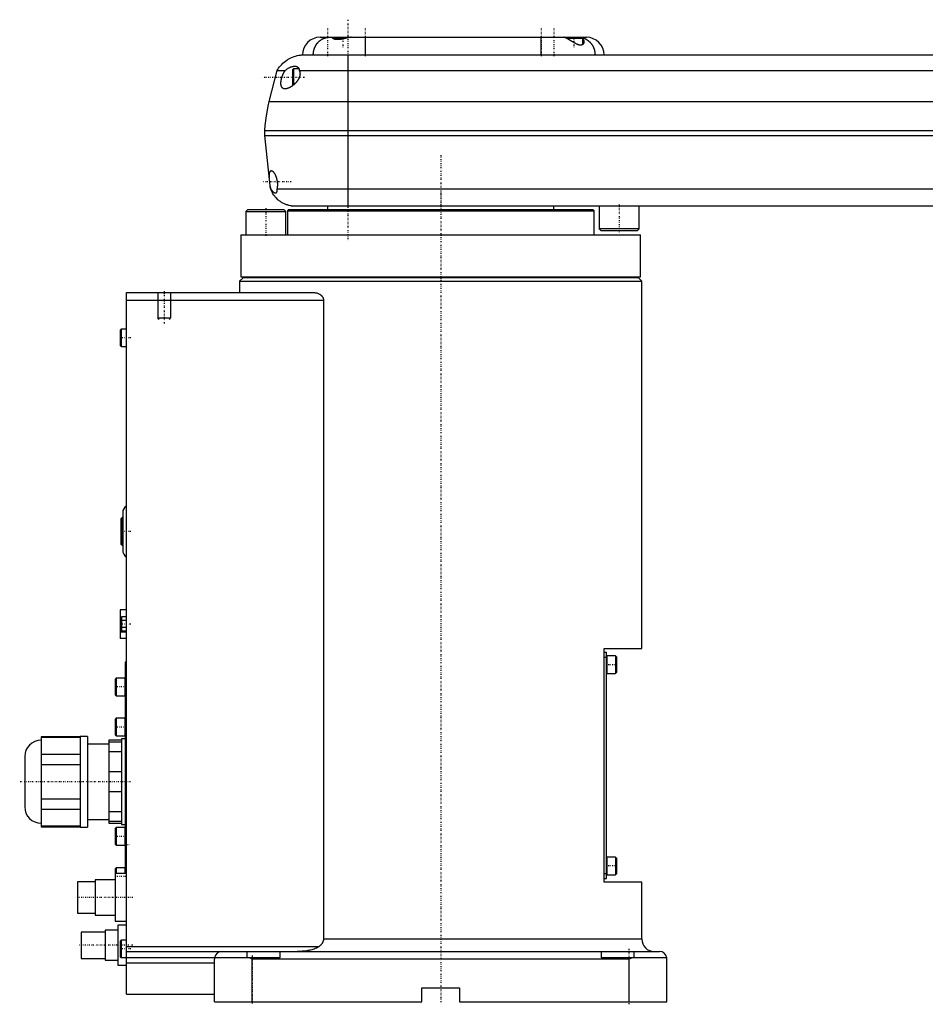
# Model space of a CAD drawing. Extents: x -168 to 602, y -1 to 703.
# Tile 1 of 3: x -168 to 193, y -1 to 390. Entities that reach past the tile are written whole.
import ezdxf

# ---------------------------------------------------------------- set-up
doc = ezdxf.new("R2010")
doc.units = 0
doc.linetypes.add('CENTER', pattern=[1.5, 0.45, -0.5, 0.05, -0.5])
for name, color, linetype in [('AM_0', 7, 'CONTINUOUS'), ('AM_10', 7, 'CONTINUOUS'), ('AM_7', 7, 'CENTER')]:
    doc.layers.add(name, color=color, linetype=linetype)

msp = doc.modelspace()

# ---------------------------------------------------------------- linework, layer by layer
at = {"layer": 'AM_0', "color": 7, "linetype": 'CONTINUOUS'}
for p, q in [((-48, 383.5), (58, 383.5)), ((-42.1, 383.5), (-42.5, 383.1)), ((-42.5, 383.1), (-42.5, 382.8)), ((-42.5, 383.1), (-37.75, 383.1)), ((-35.88, 383.48), (-35.9, 383.5)), ((-30, 383.5), (-30, 376.5)), ((40, 376.5), (40, 383.5)), ((49.9, 383.5), (49.68, 383.28)), ((50.03, 383.1), (56.5, 383.1)), ((56.5, 383.1), (56.1, 383.5)), ((56.5, 380.64), (56.5, 383.1)), ((-55.5, 376.5), (345.5, 376.5)), ((-37, 376.5), (-37, 316.5)), ((-68.25, 358), (-65, 370.35)), ((-65, 370.35), (-61.81, 370.35)), ((-58.6, 371), (-59, 370.6)), ((-59, 370.6), (-59, 364.4)), ((-56.39, 371), (-58.6, 371)), ((-58.6, 371), (-58.6, 364.52)), ((-56.29, 370.35), (346.29, 370.35)), ((-59, 364.4), (-58.89, 364.29)), ((-68.25, 358), (358.25, 358)), ((-70, 344.5), (-70, 346.5)), ((-70, 346.5), (360, 346.5)), ((-70, 344.5), (360, 344.5)), ((-67.65, 323.3), (-70, 344.5)), ((-67.65, 323.3), (-67.54, 323.3)), ((-65.14, 323.3), (355.14, 323.3)), ((-76.77, 315), (-77.57, 314.2)), ((-77.57, 314.2), (-77.57, 305)), ((-77.57, 314.2), (-61.57, 314.2)), ((-76.77, 315), (-62.37, 315)), ((-61.57, 314.2), (-62.37, 315)), ((-61.57, 305), (-61.57, 314.2)), ((-60.5, 315), (-61, 314.5)), ((-61, 314.5), (-61, 305)), ((-61, 314.5), (61, 314.5)), ((-60.5, 315), (60.5, 315)), ((-59.5, 316.5), (351.5, 316.5)), ((-45, 316.5), (-45, 315)), ((45, 315), (45, 316.5)), ((61, 314.5), (60.5, 315)), ((61, 305), (61, 314.5)), ((63, 316.5), (63, 307.3)), ((79, 307.3), (79, 316.5)), ((63, 307.3), (63.8, 306.5)), ((79, 307.3), (63, 307.3)), ((78.2, 306.5), (63.8, 306.5)), ((78.2, 306.5), (79, 307.3)), ((-79.5, 305), (-79.5, 288.3)), ((-79.5, 305), (79.5, 305)), ((79.5, 288.3), (79.5, 305)), ((-78.5, 288), (-80, 286.5)), ((-80, 286.5), (-80, 282)), ((-80, 286.5), (80, 286.5)), ((-79.5, 288.3), (79.5, 288.3)), ((-78.5, 288), (78.5, 288)), ((-75, 288.3), (-75, 288)), ((75, 288), (75, 288.3)), ((80, 286.5), (78.5, 288)), ((80, 140.5), (80, 286.5)), ((-125, 3), (-125, 282)), ((-125, 282), (-50.56, 282)), ((-125, 279), (-46.64, 279)), ((-46.64, 279), (-46.64, 25)), ((-127.1, 267.5), (-127.5, 267.1)), ((-127.5, 267.1), (-127.5, 260.9)), ((-125, 267.5), (-127.1, 267.5)), ((-127.1, 267.5), (-127.1, 260.5)), ((-127.5, 260.9), (-127.1, 260.5)), ((-127.1, 260.5), (-125, 260.5)), ((-127.2, 192), (-127.2, 182)), ((-126.5, 192.5), (-126.7, 192.5)), ((-126.7, 192.5), (-126.7, 181.5)), ((-126.5, 194.5), (-126.5, 179.5)), ((-126.7, 181.5), (-126.5, 181.5)), ((-127.5, 155.9), (-127.5, 144.5)), ((-125, 155.9), (-127.5, 155.9)), ((-127, 153.09), (-127, 147.31)), ((-125, 153.09), (-127, 153.09)), ((-127, 151.63), (-127.5, 151.63)), ((-125, 151.64), (-127, 151.64)), ((-125, 147.03), (-127.5, 147.03)), ((-125, 148.76), (-127, 148.76)), ((-125, 147.31), (-127, 147.31)), ((-125, 144.5), (-127.5, 144.5)), ((65, 47.5), (65, 140.5)), ((65, 140.5), (80, 140.5)), ((65, 139), (66, 139)), ((66, 49), (66, 139)), ((69.6, 137.5), (66.1, 137.5)), ((66.1, 137.5), (66.1, 130.5)), ((70, 137.1), (69.6, 137.5)), ((69.6, 137.5), (69.6, 130.5)), ((70, 137.1), (70, 130.9)), ((-125, 135), (-125.5, 135)), ((-125.5, 135), (-125.5, 50.99)), ((65, 137), (66, 137)), ((66.1, 130.5), (69.6, 130.5)), ((69.6, 130.5), (70, 130.9)), ((-129.1, 128.67), (-129.5, 128.27)), ((-129.5, 128.27), (-129.5, 122.07)), ((-125.6, 128.67), (-129.1, 128.67)), ((-129.1, 128.67), (-129.1, 121.67)), ((-125.6, 128.67), (-125.6, 121.67)), ((-129.5, 122.07), (-129.1, 121.67)), ((-129.1, 121.67), (-125.6, 121.67)), ((-129.1, 112.75), (-129.5, 112.35)), ((-129.5, 112.35), (-129.5, 106.15)), ((-125.6, 112.75), (-129.1, 112.75)), ((-129.1, 112.75), (-129.1, 105.75)), ((-125.6, 112.75), (-125.6, 105.75)), ((-129.5, 106.15), (-129.1, 105.75)), ((-129.1, 105.75), (-125.6, 105.75)), ((-143.5, 105.38), (-159, 105.38)), ((-159, 105.38), (-159, 69.62)), ((-159, 105.23), (-143.5, 105.23)), ((-140.5, 105.5), (-143.5, 105.5)), ((-143.5, 105.5), (-143.5, 69.5)), ((-140.5, 105.5), (-140.5, 69.5)), ((-132, 102.5), (-140.5, 102.5)), ((-127, 104), (-132, 104)), ((-132, 104), (-132, 71)), ((-132, 103.37), (-127, 103.37)), ((-125.5, 104.5), (-127, 104.5)), ((-127, 104.5), (-127, 70.5)), ((-143.5, 98.35), (-159, 98.35)), ((-127, 99.34), (-132, 99.34)), ((-165.5, 97.5), (-165.5, 77.5)), ((-159, 94.38), (-143.5, 94.38)), ((-132, 91.53), (-127, 91.53)), ((-127, 83.47), (-132, 83.47)), ((-143.5, 80.62), (-159, 80.62)), ((-159, 76.65), (-143.5, 76.65)), ((-132, 75.66), (-127, 75.66)), ((-140.5, 72.5), (-132, 72.5)), ((-127, 71.63), (-132, 71.63)), ((-132, 71), (-127, 71)), ((-127, 70.5), (-125.5, 70.5)), ((-143.5, 69.77), (-159, 69.77)), ((-159, 69.62), (-143.5, 69.62)), ((-143.5, 69.5), (-140.5, 69.5)), ((-129.1, 69.25), (-129.5, 68.85)), ((-129.5, 68.85), (-129.5, 62.65)), ((-125.6, 69.25), (-129.1, 69.25)), ((-129.1, 69.25), (-129.1, 62.25)), ((-125.6, 69.25), (-125.6, 62.25)), ((-129.5, 62.65), (-129.1, 62.25)), ((-129.1, 62.25), (-125.6, 62.25)), ((69.6, 57.5), (66.1, 57.5)), ((66.1, 57.5), (66.1, 50.5)), ((70, 57.1), (69.6, 57.5)), ((69.6, 57.5), (69.6, 50.5)), ((70, 57.1), (70, 50.9)), ((-129.1, 53.33), (-129.5, 52.93)), ((-129.5, 52.93), (-129.5, 32)), ((-125, 51), (-129.5, 51)), ((-125.6, 53.33), (-129.1, 53.33)), ((-129.1, 53.33), (-129.1, 51)), ((-125.6, 53.33), (-125.6, 51)), ((65, 51), (66, 51)), ((69.6, 50.5), (70, 50.9)), ((-137.5, 47.75), (-144.5, 47.75)), ((-144.5, 47.75), (-144.5, 35.25)), ((-129.5, 48.5), (-137.5, 48.5)), ((-137.5, 48.5), (-137.5, 34.5)), ((65, 49), (66, 49)), ((80, 47.5), (65, 47.5)), ((66.1, 50.5), (69.6, 50.5)), ((80, 25), (80, 47.5)), ((-144.5, 35.25), (-137.5, 35.25)), ((-137.5, 34.5), (-129.5, 34.5)), ((-129.5, 32), (-125, 32)), ((-133.5, 27.75), (-143, 27.75)), ((-143, 27.75), (-143, 17.25)), ((-128.5, 28.5), (-133.5, 28.5)), ((-133.5, 28.5), (-133.5, 16.5)), ((-125, 30.5), (-128.5, 30.5)), ((-128.5, 30.5), (-128.5, 14.5)), ((-127.1, 24.5), (-127.5, 24.1)), ((-127.5, 24.1), (-127.5, 17.9)), ((-125, 24.5), (-127.1, 24.5)), ((-127.1, 24.5), (-127.1, 17.5)), ((-46.64, 25), (80, 25)), ((-125, 22), (-48.33, 22)), ((-125, 20), (87, 20)), ((-77, 17.5), (-77, 20)), ((-64, 20), (-64, 17.5)), ((64, 17.5), (64, 20)), ((77, 17.5), (77, 20)), ((-143, 17.25), (-133.5, 17.25)), ((-133.5, 16.5), (-128.5, 16.5)), ((-127.5, 17.9), (-127.1, 17.5)), ((-64, 17.5), (-127.1, 17.5)), ((-90, 0), (-90, 17)), ((-75, 17), (-76.12, 17.5)), ((-75, 0), (-75, 17)), ((75, 17), (-75, 17)), ((89.96, 17.5), (64, 17.5)), ((76.12, 17.5), (75, 17)), ((75, 0), (75, 17)), ((90, 0), (90, 17)), ((-128.5, 14.5), (-125, 14.5)), ((-125, 15.5), (-90, 15.5)), ((-7.5, 5.5), (7.5, 5.5)), ((-7.5, 0), (-7.5, 5.5)), ((7.5, 5.5), (7.5, 0)), ((-125, 3), (-90, 3)), ((-90, 0), (-7.5, 0)), ((7.5, 0), (90, 0))]:
    msp.add_line(p, q, dxfattribs=at)
for points in [[(-50.69, 376.5, 0), (-50.69, 376.55, 0), (-50.69, 376.65, 0), (-50.69, 376.76, 0), (-50.69, 376.81, 0), (-50.69, 376.86, 0), (-50.68, 376.96, 0), (-50.67, 377.06, 0), (-50.67, 377.17, 0), (-50.66, 377.27, 0), (-50.65, 377.37, 0), (-50.64, 377.42, 0), (-50.63, 377.47, 0), (-50.62, 377.57, 0), (-50.6, 377.67, 0), (-50.59, 377.77, 0), (-50.57, 377.87, 0), (-50.55, 377.97, 0), (-50.54, 378.02, 0), (-50.53, 378.07, 0), (-50.51, 378.17, 0), (-50.49, 378.27, 0), (-50.47, 378.32, 0), (-50.46, 378.37, 0), (-50.44, 378.47, 0), (-50.41, 378.57, 0), (-50.4, 378.62, 0), (-50.38, 378.67, 0), (-50.35, 378.76, 0), (-50.32, 378.86, 0), (-50.29, 378.96, 0), (-50.26, 379.05, 0), (-50.22, 379.15, 0), (-50.2, 379.19, 0), (-50.18, 379.24, 0), (-50.15, 379.34, 0), (-50.11, 379.43, 0), (-50.07, 379.52, 0), (-50.03, 379.61, 0), (-49.99, 379.71, 0), (-49.96, 379.75, 0), (-49.94, 379.8, 0), (-49.9, 379.89, 0), (-49.85, 379.97, 0), (-49.81, 380.06, 0), (-49.76, 380.15, 0), (-49.71, 380.24, 0), (-49.68, 380.28, 0), (-49.66, 380.32, 0), (-49.61, 380.41, 0), (-49.55, 380.49, 0), (-49.5, 380.58, 0), (-49.45, 380.66, 0), (-49.39, 380.74, 0), (-49.36, 380.78, 0), (-49.33, 380.82, 0), (-49.28, 380.9, 0), (-49.22, 380.98, 0), (-49.16, 381.06, 0), (-49.1, 381.13, 0), (-49.03, 381.21, 0), (-49, 381.25, 0), (-48.97, 381.28, 0), (-48.91, 381.36, 0), (-48.84, 381.43, 0), (-48.81, 381.47, 0), (-48.77, 381.5, 0), (-48.71, 381.57, 0), (-48.64, 381.64, 0), (-48.61, 381.68, 0), (-48.57, 381.71, 0), (-48.5, 381.78, 0), (-48.43, 381.85, 0), (-48.36, 381.91, 0), (-48.29, 381.98, 0), (-48.21, 382.04, 0), (-48.18, 382.07, 0), (-48.14, 382.1, 0), (-48.07, 382.16, 0), (-47.99, 382.22, 0), (-47.92, 382.28, 0), (-47.84, 382.33, 0), (-47.76, 382.39, 0), (-47.72, 382.42, 0), (-47.68, 382.44, 0), (-47.6, 382.5, 0), (-47.52, 382.55, 0), (-47.44, 382.6, 0), (-47.36, 382.65, 0), (-47.28, 382.7, 0), (-47.24, 382.72, 0), (-47.2, 382.74, 0), (-47.12, 382.79, 0), (-47.03, 382.83, 0), (-46.95, 382.87, 0), (-46.87, 382.92, 0), (-46.78, 382.96, 0), (-46.74, 382.97, 0), (-46.69, 382.99, 0), (-46.61, 383.03, 0), (-46.52, 383.07, 0), (-46.44, 383.1, 0), (-46.35, 383.13, 0), (-46.26, 383.17, 0), (-46.22, 383.18, 0), (-46.17, 383.2, 0), (-46.09, 383.22, 0), (-46, 383.25, 0), (-45.95, 383.27, 0), (-45.91, 383.28, 0), (-45.82, 383.3, 0), (-45.73, 383.33, 0), (-45.68, 383.34, 0), (-45.64, 383.35, 0), (-45.55, 383.37, 0), (-45.46, 383.39, 0), (-45.37, 383.4, 0), (-45.28, 383.42, 0), (-45.19, 383.43, 0), (-45.14, 383.44, 0), (-45.1, 383.45, 0), (-45.01, 383.46, 0), (-44.91, 383.47, 0), (-44.82, 383.48, 0), (-44.73, 383.49, 0), (-44.64, 383.49, 0), (-44.59, 383.49, 0), (-44.55, 383.5, 0), (-44.46, 383.5, 0), (-44.36, 383.5, 0), (-44.32, 383.5, 0)], [(-35.6, 383.5, 0), (-35.62, 383.5, 0), (-35.67, 383.5, 0), (-35.73, 383.5, 0), (-35.75, 383.5, 0), (-35.78, 383.49, 0), (-35.83, 383.49, 0), (-35.89, 383.48, 0), (-35.95, 383.48, 0), (-36.01, 383.47, 0), (-36.07, 383.46, 0), (-36.1, 383.46, 0), (-36.13, 383.45, 0), (-36.2, 383.44, 0), (-36.26, 383.43, 0), (-36.33, 383.42, 0), (-36.4, 383.41, 0), (-36.46, 383.39, 0), (-36.5, 383.39, 0), (-36.54, 383.38, 0), (-36.61, 383.37, 0), (-36.68, 383.35, 0), (-36.72, 383.34, 0), (-36.75, 383.33, 0), (-36.83, 383.32, 0), (-36.91, 383.3, 0), (-36.95, 383.29, 0), (-36.98, 383.28, 0), (-37.06, 383.26, 0), (-37.14, 383.25, 0), (-37.22, 383.23, 0), (-37.31, 383.21, 0), (-37.39, 383.19, 0), (-37.43, 383.18, 0), (-37.47, 383.17, 0), (-37.56, 383.15, 0), (-37.64, 383.13, 0), (-37.73, 383.1, 0), (-37.81, 383.08, 0), (-37.9, 383.06, 0), (-37.95, 383.05, 0), (-37.99, 383.04, 0), (-38.08, 383.02, 0), (-38.17, 383, 0), (-38.26, 382.98, 0), (-38.35, 382.96, 0), (-38.44, 382.94, 0), (-38.49, 382.92, 0), (-38.53, 382.91, 0), (-38.62, 382.89, 0), (-38.72, 382.87, 0), (-38.81, 382.85, 0), (-38.9, 382.83, 0), (-39, 382.81, 0), (-39.04, 382.8, 0), (-39.09, 382.8, 0), (-39.18, 382.78, 0), (-39.28, 382.76, 0), (-39.37, 382.74, 0), (-39.47, 382.72, 0), (-39.56, 382.71, 0), (-39.61, 382.7, 0), (-39.65, 382.69, 0), (-39.75, 382.68, 0), (-39.84, 382.66, 0), (-39.89, 382.66, 0), (-39.93, 382.65, 0), (-40.03, 382.64, 0), (-40.12, 382.63, 0), (-40.17, 382.62, 0), (-40.21, 382.62, 0), (-40.3, 382.61, 0), (-40.4, 382.6, 0), (-40.49, 382.59, 0), (-40.58, 382.58, 0), (-40.67, 382.58, 0), (-40.71, 382.58, 0), (-40.75, 382.57, 0), (-40.84, 382.57, 0), (-40.93, 382.57, 0), (-41.02, 382.57, 0), (-41.1, 382.57, 0), (-41.18, 382.57, 0), (-41.22, 382.57, 0), (-41.26, 382.57, 0), (-41.35, 382.57, 0), (-41.42, 382.58, 0), (-41.5, 382.58, 0), (-41.58, 382.59, 0), (-41.65, 382.6, 0), (-41.69, 382.6, 0), (-41.73, 382.61, 0), (-41.8, 382.62, 0), (-41.87, 382.63, 0), (-41.94, 382.64, 0), (-42.01, 382.65, 0), (-42.07, 382.67, 0), (-42.1, 382.67, 0), (-42.13, 382.68, 0), (-42.2, 382.7, 0), (-42.26, 382.71, 0), (-42.31, 382.73, 0), (-42.37, 382.75, 0), (-42.42, 382.77, 0), (-42.45, 382.78, 0), (-42.47, 382.79, 0), (-42.52, 382.81, 0), (-42.57, 382.83, 0), (-42.59, 382.84, 0), (-42.61, 382.85, 0), (-42.65, 382.87, 0), (-42.69, 382.89, 0), (-42.71, 382.91, 0), (-42.73, 382.92, 0), (-42.77, 382.94, 0), (-42.8, 382.96, 0), (-42.83, 382.99, 0), (-42.86, 383.01, 0), (-42.88, 383.03, 0), (-42.89, 383.05, 0), (-42.91, 383.06, 0), (-42.93, 383.08, 0), (-42.94, 383.1, 0), (-42.96, 383.13, 0), (-42.97, 383.15, 0), (-42.98, 383.17, 0), (-42.99, 383.18, 0), (-42.99, 383.2, 0), (-43, 383.22, 0), (-43, 383.24, 0), (-43, 383.25, 0)], [(-43, 383.25, 0), (-43, 383.26, 0), (-43, 383.29, 0), (-42.99, 383.31, 0), (-42.99, 383.32, 0), (-42.98, 383.33, 0), (-42.97, 383.35, 0), (-42.95, 383.37, 0), (-42.93, 383.39, 0), (-42.91, 383.41, 0), (-42.88, 383.42, 0), (-42.87, 383.43, 0), (-42.85, 383.44, 0), (-42.82, 383.45, 0), (-42.78, 383.46, 0), (-42.74, 383.47, 0), (-42.7, 383.48, 0), (-42.65, 383.49, 0), (-42.62, 383.49, 0), (-42.6, 383.49, 0), (-42.55, 383.5, 0), (-42.49, 383.5, 0), (-42.46, 383.5, 0)], [(57, 381.71, 0), (57, 381.68, 0), (57, 381.61, 0), (56.99, 381.55, 0), (56.99, 381.52, 0), (56.98, 381.49, 0), (56.97, 381.42, 0), (56.95, 381.36, 0), (56.94, 381.3, 0), (56.92, 381.23, 0), (56.89, 381.17, 0), (56.88, 381.14, 0), (56.87, 381.11, 0), (56.84, 381.06, 0), (56.81, 381, 0), (56.77, 380.95, 0), (56.74, 380.89, 0), (56.7, 380.84, 0), (56.68, 380.82, 0), (56.66, 380.79, 0), (56.61, 380.74, 0), (56.57, 380.7, 0), (56.54, 380.68, 0), (56.52, 380.65, 0), (56.47, 380.61, 0), (56.41, 380.57, 0), (56.38, 380.56, 0), (56.36, 380.54, 0), (56.3, 380.5, 0), (56.23, 380.47, 0), (56.17, 380.44, 0), (56.1, 380.42, 0), (56.03, 380.4, 0), (55.99, 380.39, 0), (55.95, 380.38, 0), (55.88, 380.36, 0), (55.8, 380.35, 0), (55.72, 380.35, 0), (55.64, 380.35, 0), (55.55, 380.35, 0), (55.51, 380.35, 0), (55.47, 380.35, 0), (55.38, 380.36, 0), (55.29, 380.37, 0), (55.19, 380.39, 0), (55.1, 380.41, 0), (55.01, 380.43, 0), (54.96, 380.45, 0), (54.91, 380.46, 0), (54.82, 380.49, 0), (54.72, 380.52, 0), (54.62, 380.56, 0), (54.53, 380.59, 0), (54.43, 380.63, 0), (54.38, 380.66, 0), (54.33, 380.68, 0), (54.23, 380.72, 0), (54.14, 380.77, 0), (54.04, 380.81, 0), (53.94, 380.86, 0), (53.83, 380.92, 0), (53.78, 380.94, 0), (53.73, 380.97, 0), (53.63, 381.02, 0), (53.53, 381.08, 0), (53.47, 381.11, 0), (53.42, 381.14, 0), (53.32, 381.2, 0), (53.21, 381.25, 0), (53.16, 381.29, 0), (53.11, 381.32, 0), (53, 381.38, 0), (52.89, 381.44, 0), (52.78, 381.5, 0), (52.68, 381.57, 0), (52.57, 381.63, 0), (52.52, 381.66, 0), (52.46, 381.7, 0), (52.35, 381.76, 0), (52.25, 381.82, 0), (52.14, 381.89, 0), (52.03, 381.95, 0), (51.93, 382.02, 0), (51.88, 382.05, 0), (51.82, 382.08, 0), (51.72, 382.14, 0), (51.62, 382.2, 0), (51.51, 382.26, 0), (51.41, 382.33, 0), (51.31, 382.39, 0), (51.26, 382.41, 0), (51.21, 382.44, 0), (51.11, 382.5, 0), (51.01, 382.56, 0), (50.92, 382.62, 0), (50.82, 382.67, 0), (50.73, 382.72, 0), (50.68, 382.75, 0), (50.63, 382.78, 0), (50.54, 382.83, 0), (50.45, 382.88, 0), (50.37, 382.92, 0), (50.28, 382.97, 0), (50.2, 383.02, 0), (50.15, 383.04, 0), (50.11, 383.06, 0), (50.03, 383.1, 0), (49.96, 383.14, 0), (49.92, 383.16, 0), (49.88, 383.18, 0), (49.81, 383.21, 0), (49.74, 383.25, 0), (49.7, 383.26, 0), (49.67, 383.28, 0), (49.6, 383.31, 0), (49.54, 383.34, 0), (49.48, 383.36, 0), (49.42, 383.39, 0), (49.37, 383.41, 0), (49.35, 383.42, 0), (49.32, 383.43, 0), (49.28, 383.44, 0), (49.23, 383.46, 0), (49.19, 383.47, 0), (49.16, 383.48, 0), (49.12, 383.49, 0), (49.11, 383.49, 0), (49.1, 383.49, 0), (49.07, 383.5, 0), (49.05, 383.5, 0), (49.04, 383.5, 0)], [(56.26, 383.34, 0), (56.3, 383.33, 0), (56.37, 383.32, 0), (56.45, 383.29, 0), (56.49, 383.28, 0), (56.53, 383.27, 0), (56.61, 383.25, 0), (56.69, 383.23, 0), (56.77, 383.2, 0), (56.84, 383.18, 0), (56.92, 383.15, 0), (56.96, 383.14, 0), (57, 383.12, 0), (57.07, 383.09, 0), (57.15, 383.06, 0), (57.23, 383.03, 0), (57.3, 383, 0), (57.38, 382.97, 0), (57.42, 382.95, 0), (57.45, 382.93, 0), (57.53, 382.9, 0), (57.6, 382.86, 0), (57.64, 382.84, 0), (57.68, 382.82, 0), (57.75, 382.79, 0), (57.82, 382.75, 0), (57.86, 382.73, 0), (57.9, 382.71, 0), (57.97, 382.67, 0), (58.04, 382.62, 0), (58.11, 382.58, 0), (58.18, 382.54, 0), (58.25, 382.49, 0), (58.29, 382.47, 0), (58.32, 382.45, 0), (58.39, 382.4, 0), (58.46, 382.35, 0), (58.53, 382.3, 0), (58.59, 382.25, 0), (58.66, 382.2, 0), (58.69, 382.18, 0), (58.73, 382.15, 0), (58.79, 382.1, 0), (58.86, 382.05, 0), (58.92, 381.99, 0), (58.98, 381.94, 0), (59.05, 381.88, 0), (59.08, 381.85, 0), (59.11, 381.83, 0), (59.17, 381.77, 0), (59.23, 381.71, 0), (59.29, 381.65, 0), (59.35, 381.59, 0), (59.41, 381.53, 0), (59.44, 381.5, 0), (59.47, 381.47, 0), (59.53, 381.4, 0), (59.59, 381.34, 0), (59.64, 381.28, 0), (59.7, 381.21, 0), (59.75, 381.15, 0), (59.78, 381.11, 0), (59.81, 381.08, 0), (59.86, 381.01, 0), (59.91, 380.95, 0), (59.94, 380.91, 0), (59.96, 380.88, 0), (60.01, 380.81, 0), (60.06, 380.74, 0), (60.09, 380.7, 0), (60.11, 380.67, 0), (60.16, 380.6, 0), (60.21, 380.52, 0), (60.26, 380.45, 0), (60.3, 380.38, 0), (60.35, 380.31, 0), (60.37, 380.27, 0), (60.39, 380.23, 0), (60.43, 380.16, 0), (60.48, 380.08, 0), (60.52, 380.01, 0), (60.56, 379.93, 0), (60.6, 379.85, 0), (60.62, 379.81, 0), (60.64, 379.77, 0), (60.68, 379.7, 0), (60.71, 379.62, 0), (60.75, 379.54, 0), (60.78, 379.46, 0), (60.82, 379.38, 0), (60.84, 379.34, 0), (60.85, 379.3, 0), (60.88, 379.21, 0), (60.92, 379.13, 0), (60.95, 379.05, 0), (60.98, 378.97, 0), (61, 378.88, 0), (61.02, 378.84, 0), (61.03, 378.8, 0), (61.06, 378.72, 0), (61.08, 378.63, 0), (61.11, 378.55, 0), (61.13, 378.46, 0), (61.15, 378.38, 0), (61.17, 378.34, 0), (61.18, 378.29, 0), (61.2, 378.21, 0), (61.22, 378.12, 0), (61.23, 378.08, 0), (61.24, 378.04, 0), (61.25, 377.95, 0), (61.27, 377.86, 0), (61.28, 377.82, 0), (61.28, 377.78, 0), (61.3, 377.69, 0), (61.31, 377.6, 0), (61.33, 377.51, 0), (61.34, 377.43, 0), (61.35, 377.34, 0), (61.35, 377.3, 0), (61.36, 377.25, 0), (61.36, 377.16, 0), (61.37, 377.08, 0), (61.38, 376.99, 0), (61.38, 376.9, 0), (61.39, 376.81, 0), (61.39, 376.77, 0), (61.39, 376.72, 0), (61.39, 376.63, 0), (61.39, 376.54, 0), (61.39, 376.5, 0)], [(56.5, 382.8, 0), (56.53, 382.78, 0), (56.58, 382.72, 0), (56.63, 382.67, 0), (56.66, 382.64, 0), (56.68, 382.61, 0), (56.72, 382.55, 0), (56.76, 382.49, 0), (56.8, 382.43, 0), (56.83, 382.37, 0), (56.87, 382.31, 0), (56.88, 382.28, 0), (56.89, 382.25, 0), (56.92, 382.19, 0), (56.94, 382.13, 0), (56.96, 382.06, 0), (56.97, 382, 0), (56.98, 381.94, 0), (56.99, 381.9, 0), (56.99, 381.87, 0), (57, 381.81, 0), (57, 381.74, 0), (57, 381.71, 0)], [(-65, 370.35, 0), (-64.83, 370.63, 0), (-64.47, 371.18, 0), (-64.09, 371.71, 0), (-63.89, 371.96, 0), (-63.68, 372.21, 0), (-63.24, 372.69, 0), (-62.78, 373.15, 0), (-62.29, 373.59, 0), (-61.78, 374, 0), (-61.25, 374.38, 0), (-60.98, 374.56, 0), (-60.71, 374.74, 0), (-60.14, 375.06, 0), (-59.56, 375.36, 0), (-58.96, 375.62, 0), (-58.35, 375.86, 0), (-57.73, 376.06, 0), (-57.42, 376.14, 0), (-57.1, 376.22, 0), (-56.47, 376.36, 0), (-55.82, 376.46, 0), (-55.5, 376.5, 0)], [(-61.81, 370.35, 0), (-61.71, 370.44, 0), (-61.51, 370.61, 0), (-61.3, 370.76, 0), (-61.2, 370.84, 0), (-61.09, 370.91, 0), (-60.88, 371.05, 0), (-60.66, 371.18, 0), (-60.45, 371.3, 0), (-60.23, 371.41, 0), (-60.02, 371.52, 0), (-59.91, 371.56, 0), (-59.8, 371.61, 0), (-59.58, 371.69, 0), (-59.37, 371.77, 0), (-59.15, 371.83, 0), (-58.94, 371.89, 0), (-58.73, 371.93, 0), (-58.63, 371.95, 0), (-58.53, 371.96, 0), (-58.32, 371.99, 0), (-58.12, 372, 0), (-58.02, 372, 0)], [(-58.02, 372, 0), (-57.95, 372, 0), (-57.79, 371.99, 0), (-57.64, 371.97, 0), (-57.57, 371.96, 0), (-57.49, 371.95, 0), (-57.35, 371.91, 0), (-57.22, 371.87, 0), (-57.09, 371.81, 0), (-56.97, 371.74, 0), (-56.85, 371.67, 0), (-56.8, 371.62, 0), (-56.75, 371.58, 0), (-56.65, 371.48, 0), (-56.57, 371.37, 0), (-56.49, 371.24, 0), (-56.46, 371.16, 0), (-56.45, 371.14, 0), (-56.44, 371.11, 0), (-56.43, 371.1, 0), (-56.43, 371.09, 0), (-56.42, 371.07, 0), (-56.41, 371.04, 0), (-56.4, 371.02, 0), (-56.39, 370.99, 0), (-56.38, 370.97, 0), (-56.38, 370.95, 0), (-56.37, 370.94, 0), (-56.37, 370.92, 0), (-56.36, 370.89, 0), (-56.36, 370.88, 0), (-56.35, 370.86, 0), (-56.35, 370.84, 0), (-56.34, 370.81, 0), (-56.34, 370.79, 0), (-56.33, 370.78, 0), (-56.33, 370.75, 0), (-56.32, 370.73, 0), (-56.32, 370.7, 0), (-56.31, 370.67, 0), (-56.31, 370.64, 0), (-56.31, 370.62, 0), (-56.31, 370.61, 0), (-56.3, 370.58, 0), (-56.3, 370.55, 0), (-56.3, 370.52, 0), (-56.29, 370.49, 0), (-56.29, 370.46, 0), (-56.29, 370.44, 0), (-56.29, 370.43, 0), (-56.29, 370.4, 0), (-56.29, 370.37, 0), (-56.29, 370.35, 0)], [(-61.9, 363, 0), (-61.93, 363, 0), (-61.99, 363, 0), (-62.04, 363, 0), (-62.07, 363.01, 0), (-62.1, 363.01, 0), (-62.16, 363.02, 0), (-62.21, 363.02, 0), (-62.27, 363.03, 0), (-62.32, 363.05, 0), (-62.37, 363.06, 0), (-62.4, 363.07, 0), (-62.43, 363.07, 0), (-62.48, 363.09, 0), (-62.53, 363.11, 0), (-62.58, 363.13, 0), (-62.63, 363.15, 0), (-62.68, 363.18, 0), (-62.7, 363.19, 0), (-62.72, 363.2, 0), (-62.77, 363.23, 0), (-62.81, 363.26, 0), (-62.83, 363.28, 0), (-62.86, 363.29, 0), (-62.9, 363.32, 0), (-62.94, 363.36, 0), (-62.96, 363.38, 0), (-62.98, 363.4, 0), (-63.02, 363.44, 0), (-63.05, 363.48, 0), (-63.09, 363.52, 0), (-63.13, 363.56, 0), (-63.16, 363.61, 0), (-63.18, 363.63, 0), (-63.19, 363.66, 0), (-63.22, 363.71, 0), (-63.25, 363.76, 0), (-63.28, 363.81, 0), (-63.31, 363.87, 0), (-63.33, 363.92, 0), (-63.34, 363.95, 0), (-63.36, 363.98, 0), (-63.38, 364.04, 0), (-63.4, 364.1, 0), (-63.42, 364.17, 0), (-63.44, 364.23, 0), (-63.46, 364.3, 0), (-63.47, 364.33, 0), (-63.47, 364.37, 0), (-63.49, 364.44, 0), (-63.5, 364.51, 0), (-63.52, 364.59, 0), (-63.53, 364.67, 0), (-63.54, 364.75, 0), (-63.54, 364.79, 0), (-63.54, 364.83, 0), (-63.55, 364.91, 0), (-63.55, 364.99, 0), (-63.56, 365.08, 0), (-63.56, 365.16, 0), (-63.56, 365.25, 0), (-63.56, 365.29, 0), (-63.56, 365.34, 0), (-63.56, 365.43, 0), (-63.56, 365.52, 0), (-63.55, 365.56, 0), (-63.55, 365.61, 0), (-63.54, 365.7, 0), (-63.54, 365.79, 0), (-63.53, 365.84, 0), (-63.53, 365.89, 0), (-63.52, 365.98, 0), (-63.51, 366.08, 0), (-63.49, 366.17, 0), (-63.48, 366.27, 0), (-63.46, 366.36, 0), (-63.46, 366.41, 0), (-63.45, 366.46, 0), (-63.43, 366.55, 0), (-63.41, 366.65, 0), (-63.39, 366.74, 0), (-63.37, 366.84, 0), (-63.35, 366.93, 0), (-63.34, 366.98, 0), (-63.33, 367.02, 0), (-63.31, 367.12, 0), (-63.28, 367.21, 0), (-63.26, 367.31, 0), (-63.23, 367.4, 0), (-63.2, 367.5, 0), (-63.19, 367.55, 0), (-63.17, 367.6, 0), (-63.14, 367.69, 0), (-63.11, 367.79, 0), (-63.08, 367.88, 0), (-63.05, 367.98, 0), (-63.01, 368.08, 0), (-63, 368.12, 0), (-62.98, 368.17, 0), (-62.94, 368.27, 0), (-62.91, 368.36, 0), (-62.87, 368.46, 0), (-62.83, 368.55, 0), (-62.79, 368.64, 0), (-62.77, 368.69, 0), (-62.75, 368.73, 0), (-62.71, 368.82, 0), (-62.67, 368.91, 0), (-62.65, 368.96, 0), (-62.63, 369, 0), (-62.59, 369.09, 0), (-62.54, 369.18, 0), (-62.52, 369.22, 0), (-62.5, 369.26, 0), (-62.45, 369.35, 0), (-62.41, 369.43, 0), (-62.36, 369.51, 0), (-62.32, 369.59, 0), (-62.27, 369.67, 0), (-62.25, 369.71, 0), (-62.22, 369.75, 0), (-62.18, 369.83, 0), (-62.13, 369.9, 0), (-62.08, 369.97, 0), (-62.03, 370.05, 0), (-61.99, 370.11, 0), (-61.96, 370.15, 0), (-61.94, 370.18, 0), (-61.89, 370.25, 0), (-61.84, 370.32, 0), (-61.81, 370.35, 0)], [(-56.29, 370.35, 0), (-56.27, 370.31, 0), (-56.23, 370.22, 0), (-56.19, 370.14, 0), (-56.17, 370.09, 0), (-56.16, 370.05, 0), (-56.12, 369.96, 0), (-56.1, 369.86, 0), (-56.07, 369.77, 0), (-56.05, 369.67, 0), (-56.03, 369.57, 0), (-56.02, 369.52, 0), (-56.01, 369.47, 0), (-55.99, 369.37, 0), (-55.98, 369.27, 0), (-55.98, 369.17, 0), (-55.97, 369.06, 0), (-55.97, 368.96, 0), (-55.97, 368.91, 0), (-55.97, 368.85, 0), (-55.98, 368.75, 0), (-55.99, 368.64, 0), (-55.99, 368.59, 0), (-56, 368.54, 0), (-56.01, 368.43, 0), (-56.03, 368.33, 0), (-56.04, 368.27, 0), (-56.05, 368.22, 0), (-56.08, 368.11, 0), (-56.11, 368.01, 0), (-56.13, 367.91, 0), (-56.17, 367.8, 0), (-56.2, 367.7, 0), (-56.22, 367.65, 0), (-56.24, 367.59, 0), (-56.28, 367.49, 0), (-56.32, 367.39, 0), (-56.37, 367.29, 0), (-56.41, 367.19, 0), (-56.46, 367.09, 0), (-56.49, 367.04, 0), (-56.51, 366.99, 0), (-56.57, 366.89, 0), (-56.62, 366.79, 0), (-56.68, 366.69, 0), (-56.74, 366.6, 0), (-56.8, 366.5, 0), (-56.83, 366.46, 0), (-56.86, 366.41, 0), (-56.92, 366.32, 0), (-56.98, 366.23, 0), (-57.05, 366.14, 0), (-57.12, 366.05, 0), (-57.18, 365.96, 0), (-57.22, 365.92, 0), (-57.25, 365.87, 0), (-57.32, 365.79, 0), (-57.39, 365.7, 0), (-57.46, 365.62, 0), (-57.53, 365.54, 0), (-57.6, 365.46, 0), (-57.64, 365.42, 0), (-57.68, 365.38, 0), (-57.75, 365.31, 0), (-57.82, 365.23, 0), (-57.86, 365.19, 0), (-57.89, 365.16, 0), (-57.97, 365.08, 0), (-58.04, 365.01, 0), (-58.08, 364.98, 0), (-58.11, 364.95, 0), (-58.18, 364.88, 0), (-58.26, 364.81, 0), (-58.33, 364.75, 0), (-58.41, 364.68, 0), (-58.48, 364.62, 0), (-58.52, 364.58, 0), (-58.56, 364.55, 0), (-58.63, 364.49, 0), (-58.71, 364.43, 0), (-58.79, 364.37, 0), (-58.87, 364.31, 0), (-58.94, 364.25, 0), (-58.98, 364.22, 0), (-59.02, 364.19, 0), (-59.1, 364.13, 0), (-59.18, 364.08, 0), (-59.26, 364.02, 0), (-59.34, 363.97, 0), (-59.42, 363.92, 0), (-59.46, 363.89, 0), (-59.5, 363.86, 0), (-59.58, 363.81, 0), (-59.66, 363.77, 0), (-59.74, 363.72, 0), (-59.82, 363.67, 0), (-59.9, 363.63, 0), (-59.94, 363.61, 0), (-59.98, 363.58, 0), (-60.06, 363.54, 0), (-60.14, 363.5, 0), (-60.22, 363.46, 0), (-60.3, 363.43, 0), (-60.37, 363.39, 0), (-60.41, 363.37, 0), (-60.45, 363.36, 0), (-60.53, 363.32, 0), (-60.6, 363.29, 0), (-60.64, 363.28, 0), (-60.68, 363.26, 0), (-60.75, 363.23, 0), (-60.83, 363.21, 0), (-60.87, 363.19, 0), (-60.9, 363.18, 0), (-60.98, 363.16, 0), (-61.05, 363.14, 0), (-61.12, 363.12, 0), (-61.19, 363.1, 0), (-61.26, 363.08, 0), (-61.29, 363.07, 0), (-61.33, 363.06, 0), (-61.4, 363.05, 0), (-61.46, 363.04, 0), (-61.53, 363.03, 0), (-61.6, 363.02, 0), (-61.67, 363.01, 0), (-61.7, 363.01, 0), (-61.73, 363.01, 0), (-61.8, 363, 0), (-61.87, 363, 0), (-61.9, 363, 0)], [(-70, 346.5, 0), (-69.83, 348.43, 0), (-69.35, 352.28, 0), (-68.67, 356.1, 0), (-68.25, 358, 0)], [(-68.14, 327.75, 0), (-68.15, 327.89, 0), (-68.15, 328.15, 0), (-68.15, 328.41, 0), (-68.15, 328.54, 0), (-68.15, 328.66, 0), (-68.14, 328.89, 0), (-68.12, 329.11, 0), (-68.1, 329.31, 0), (-68.08, 329.5, 0), (-68.04, 329.68, 0), (-68.02, 329.76, 0), (-68, 329.84, 0), (-67.96, 329.98, 0), (-67.91, 330.11, 0), (-67.85, 330.22, 0), (-67.78, 330.32, 0), (-67.71, 330.39, 0), (-67.67, 330.42, 0), (-67.63, 330.44, 0), (-67.55, 330.48, 0), (-67.47, 330.5, 0), (-67.42, 330.5, 0)], [(-67.42, 330.5, 0), (-67.41, 330.5, 0), (-67.38, 330.5, 0), (-67.35, 330.49, 0), (-67.34, 330.49, 0), (-67.32, 330.49, 0), (-67.29, 330.48, 0), (-67.26, 330.47, 0), (-67.23, 330.46, 0), (-67.2, 330.45, 0), (-67.17, 330.44, 0), (-67.15, 330.43, 0), (-67.13, 330.42, 0), (-67.1, 330.4, 0), (-67.07, 330.38, 0), (-67.03, 330.36, 0), (-67, 330.34, 0), (-66.96, 330.31, 0), (-66.94, 330.3, 0), (-66.93, 330.29, 0), (-66.89, 330.26, 0), (-66.85, 330.23, 0), (-66.84, 330.21, 0), (-66.82, 330.2, 0), (-66.78, 330.16, 0), (-66.75, 330.13, 0), (-66.73, 330.11, 0), (-66.71, 330.09, 0), (-66.67, 330.05, 0), (-66.63, 330.01, 0), (-66.6, 329.97, 0), (-66.56, 329.92, 0), (-66.52, 329.88, 0), (-66.5, 329.86, 0), (-66.48, 329.83, 0), (-66.45, 329.78, 0), (-66.41, 329.73, 0), (-66.37, 329.68, 0), (-66.34, 329.63, 0), (-66.3, 329.58, 0), (-66.28, 329.55, 0), (-66.26, 329.52, 0), (-66.23, 329.47, 0), (-66.19, 329.41, 0), (-66.15, 329.35, 0), (-66.12, 329.29, 0), (-66.08, 329.23, 0), (-66.06, 329.2, 0), (-66.05, 329.17, 0), (-66.01, 329.11, 0), (-65.98, 329.05, 0), (-65.94, 328.98, 0), (-65.91, 328.92, 0), (-65.88, 328.85, 0), (-65.86, 328.81, 0), (-65.84, 328.78, 0), (-65.81, 328.71, 0), (-65.78, 328.64, 0), (-65.74, 328.56, 0), (-65.71, 328.49, 0), (-65.68, 328.41, 0), (-65.66, 328.37, 0), (-65.65, 328.34, 0), (-65.61, 328.26, 0), (-65.58, 328.18, 0), (-65.57, 328.14, 0), (-65.55, 328.1, 0), (-65.52, 328.01, 0), (-65.49, 327.93, 0), (-65.48, 327.89, 0), (-65.46, 327.84, 0), (-65.43, 327.76, 0), (-65.4, 327.67, 0), (-65.38, 327.59, 0), (-65.35, 327.5, 0), (-65.32, 327.41, 0), (-65.31, 327.36, 0), (-65.3, 327.32, 0), (-65.27, 327.23, 0), (-65.25, 327.14, 0), (-65.23, 327.04, 0), (-65.21, 326.95, 0), (-65.18, 326.86, 0), (-65.17, 326.81, 0), (-65.16, 326.77, 0), (-65.15, 326.67, 0), (-65.13, 326.58, 0), (-65.11, 326.49, 0), (-65.09, 326.39, 0), (-65.08, 326.3, 0), (-65.07, 326.25, 0), (-65.06, 326.21, 0), (-65.05, 326.11, 0), (-65.04, 326.02, 0), (-65.03, 325.93, 0), (-65.02, 325.84, 0), (-65.01, 325.74, 0), (-65, 325.7, 0), (-65, 325.65, 0), (-64.99, 325.56, 0), (-64.99, 325.47, 0), (-64.98, 325.37, 0), (-64.98, 325.28, 0), (-64.97, 325.18, 0), (-64.97, 325.14, 0), (-64.97, 325.09, 0), (-64.97, 325, 0), (-64.97, 324.9, 0), (-64.97, 324.86, 0), (-64.97, 324.81, 0), (-64.97, 324.72, 0), (-64.97, 324.62, 0), (-64.98, 324.58, 0), (-64.98, 324.53, 0), (-64.98, 324.44, 0), (-64.99, 324.35, 0), (-65, 324.26, 0), (-65, 324.17, 0), (-65.01, 324.08, 0), (-65.02, 324.04, 0), (-65.02, 323.99, 0), (-65.03, 323.91, 0), (-65.05, 323.82, 0), (-65.06, 323.74, 0), (-65.07, 323.66, 0), (-65.09, 323.57, 0), (-65.09, 323.53, 0), (-65.1, 323.49, 0), (-65.12, 323.42, 0), (-65.14, 323.34, 0), (-65.14, 323.3, 0)], [(-67.54, 323.3, 0), (-67.54, 323.33, 0), (-67.56, 323.38, 0), (-67.57, 323.43, 0), (-67.58, 323.46, 0), (-67.58, 323.49, 0), (-67.6, 323.54, 0), (-67.61, 323.6, 0), (-67.62, 323.65, 0), (-67.64, 323.71, 0), (-67.65, 323.77, 0), (-67.66, 323.79, 0), (-67.66, 323.82, 0), (-67.67, 323.88, 0), (-67.69, 323.94, 0), (-67.7, 324, 0), (-67.71, 324.06, 0), (-67.72, 324.12, 0), (-67.73, 324.15, 0), (-67.74, 324.18, 0), (-67.75, 324.24, 0), (-67.76, 324.3, 0), (-67.76, 324.34, 0)], [(-59.5, 316.5, 0), (-59.81, 316.55, 0), (-60.42, 316.67, 0), (-61.01, 316.83, 0), (-61.31, 316.92, 0), (-61.6, 317.02, 0), (-62.18, 317.26, 0), (-62.74, 317.52, 0), (-63.28, 317.83, 0), (-63.8, 318.16, 0), (-64.3, 318.53, 0), (-64.55, 318.72, 0), (-64.78, 318.93, 0), (-65.23, 319.35, 0), (-65.66, 319.81, 0), (-66.05, 320.29, 0), (-66.42, 320.79, 0), (-66.75, 321.32, 0), (-66.91, 321.59, 0), (-67.05, 321.86, 0), (-67.32, 322.43, 0), (-67.55, 323, 0), (-67.65, 323.3, 0)], [(-65.75, 321.5, 0), (-65.79, 321.5, 0), (-65.88, 321.51, 0), (-65.97, 321.54, 0), (-66.01, 321.56, 0), (-66.06, 321.58, 0), (-66.16, 321.62, 0), (-66.26, 321.68, 0), (-66.36, 321.75, 0), (-66.46, 321.84, 0), (-66.57, 321.93, 0), (-66.62, 321.98, 0), (-66.67, 322.03, 0), (-66.78, 322.15, 0), (-66.89, 322.27, 0), (-66.99, 322.4, 0), (-67.09, 322.54, 0), (-67.2, 322.7, 0), (-67.25, 322.78, 0), (-67.3, 322.86, 0), (-67.4, 323.03, 0), (-67.49, 323.21, 0), (-67.54, 323.3, 0)], [(-65.14, 323.3, 0), (-65.14, 323.21, 0), (-65.15, 323.03, 0), (-65.15, 322.85, 0), (-65.15, 322.77, 0), (-65.16, 322.69, 0), (-65.17, 322.54, 0), (-65.18, 322.39, 0), (-65.2, 322.26, 0), (-65.22, 322.13, 0), (-65.25, 322.02, 0), (-65.26, 321.96, 0), (-65.28, 321.91, 0), (-65.31, 321.82, 0), (-65.36, 321.74, 0), (-65.4, 321.67, 0), (-65.46, 321.61, 0), (-65.51, 321.57, 0), (-65.54, 321.55, 0), (-65.57, 321.54, 0), (-65.64, 321.51, 0), (-65.71, 321.5, 0), (-65.75, 321.5, 0)], [(-50.56, 282, 0), (-50.43, 282, 0), (-50.16, 281.98, 0), (-49.88, 281.95, 0), (-49.74, 281.93, 0), (-49.61, 281.9, 0), (-49.33, 281.83, 0), (-49.05, 281.75, 0), (-48.77, 281.65, 0), (-48.51, 281.53, 0), (-48.25, 281.39, 0), (-48.12, 281.31, 0), (-47.99, 281.23, 0), (-47.85, 281.13, 0), (-47.81, 281.1, 0), (-47.77, 281.07, 0), (-47.76, 281.06, 0), (-47.74, 281.04, 0), (-47.7, 281.01, 0), (-47.66, 280.98, 0), (-47.62, 280.95, 0), (-47.59, 280.92, 0), (-47.55, 280.88, 0), (-47.53, 280.87, 0), (-47.51, 280.85, 0), (-47.48, 280.81, 0), (-47.44, 280.78, 0), (-47.4, 280.74, 0), (-47.37, 280.7, 0), (-47.33, 280.67, 0), (-47.32, 280.65, 0), (-47.3, 280.63, 0), (-47.26, 280.59, 0), (-47.23, 280.55, 0), (-47.2, 280.5, 0), (-47.16, 280.46, 0), (-47.13, 280.42, 0), (-47.11, 280.4, 0), (-47.1, 280.38, 0), (-47.07, 280.33, 0), (-47.04, 280.28, 0), (-47.01, 280.24, 0), (-46.98, 280.19, 0), (-46.95, 280.14, 0), (-46.94, 280.12, 0), (-46.92, 280.1, 0), (-46.9, 280.05, 0), (-46.87, 280, 0), (-46.86, 279.97, 0), (-46.85, 279.95, 0), (-46.83, 279.9, 0), (-46.81, 279.85, 0), (-46.8, 279.82, 0), (-46.79, 279.79, 0), (-46.77, 279.74, 0), (-46.75, 279.69, 0), (-46.73, 279.63, 0), (-46.72, 279.58, 0), (-46.7, 279.53, 0), (-46.7, 279.5, 0), (-46.69, 279.47, 0), (-46.68, 279.42, 0), (-46.67, 279.36, 0), (-46.66, 279.31, 0), (-46.65, 279.25, 0), (-46.65, 279.2, 0), (-46.64, 279.17, 0), (-46.64, 279.14, 0), (-46.64, 279.08, 0), (-46.64, 279.03, 0), (-46.64, 279, 0)], [(-46.64, 25, 0), (-46.64, 24.91, 0), (-46.65, 24.71, 0), (-46.68, 24.52, 0), (-46.7, 24.42, 0), (-46.72, 24.32, 0), (-46.77, 24.12, 0), (-46.83, 23.93, 0), (-46.91, 23.75, 0), (-46.99, 23.57, 0), (-47.08, 23.4, 0), (-47.13, 23.32, 0), (-47.18, 23.24, 0), (-47.29, 23.08, 0), (-47.41, 22.92, 0), (-47.53, 22.77, 0), (-47.67, 22.61, 0), (-47.81, 22.47, 0), (-47.88, 22.4, 0), (-47.95, 22.33, 0), (-48.1, 22.19, 0), (-48.26, 22.06, 0), (-48.33, 22, 0)], [(-48.33, 22, 0), (-48.36, 21.98, 0), (-48.41, 21.94, 0), (-48.47, 21.9, 0), (-48.49, 21.88, 0), (-48.52, 21.86, 0), (-48.58, 21.82, 0), (-48.64, 21.78, 0), (-48.69, 21.75, 0), (-48.75, 21.71, 0), (-48.81, 21.67, 0), (-48.84, 21.66, 0), (-48.87, 21.64, 0), (-48.93, 21.61, 0), (-48.99, 21.57, 0), (-49.21, 21.46, 0), (-49.39, 21.38, 0), (-49.57, 21.29, 0), (-49.97, 21.13, 0), (-50.39, 20.98, 0), (-50.85, 20.84, 0), (-51.33, 20.7, 0), (-51.83, 20.58, 0), (-52.09, 20.52, 0), (-52.36, 20.46, 0), (-52.9, 20.36, 0), (-53.45, 20.27, 0), (-54, 20.19, 0), (-54.56, 20.13, 0), (-55.12, 20.08, 0), (-55.4, 20.06, 0), (-55.68, 20.04, 0), (-56.23, 20.01, 0), (-56.79, 20, 0), (-57.06, 20, 0)], [(-89.96, 17.5, 0), (-89.97, 17.42, 0), (-89.99, 17.25, 0), (-90, 17.08, 0), (-90, 17, 0)], [(90, 17, 0), (90, 17.08, 0), (89.99, 17.25, 0), (89.97, 17.42, 0), (89.96, 17.5, 0)]]:
    msp.add_polyline3d(points, dxfattribs=at)
for centre, radius, start, end in [((-48, 376.5), 7, 90, 180), ((58, 376.5), 7, 0, 90), ((-123.5, 194.5), 3, 120, 180), ((-126.7, 192), 0.5, 90, 180), ((-126.7, 182), 0.5, 180, 270), ((-123.5, 179.5), 3, 180, 240), ((66.1, 137.4), 0.1, 90, 180), ((66.1, 130.6), 0.1, 180, 270), ((-125.6, 128.57), 0.1, 0, 90), ((-125.6, 121.77), 0.1, 270, 0), ((-125.6, 112.65), 0.1, 0, 90), ((-125.6, 105.85), 0.1, 270, 0), ((-159, 97.5), 6.5, 90, 180), ((-159, 77.5), 6.5, 180, 270), ((-125.6, 69.15), 0.1, 0, 90), ((-125.6, 62.35), 0.1, 270, 0), ((66.1, 57.4), 0.1, 90, 180), ((-125.6, 53.23), 0.1, 0, 90), ((66.1, 50.6), 0.1, 180, 270), ((85, 25), 5, 180, 270), ((-87, 17), 3, 90, 170.4059), ((87, 17), 3, 9.5941, 90)]:
    msp.add_arc(centre, radius, start, end, dxfattribs=at)
at = {"layer": 'AM_10', "color": 7, "linetype": 'CONTINUOUS'}
for p, q in [((-112.5, 282), (-112.5, 272)), ((-107.5, 282), (-107.5, 272)), ((-112.07, 271.25), (-112.5, 272)), ((-112.5, 272), (-107.5, 272)), ((-107.93, 271.25), (-107.5, 272))]:
    msp.add_line(p, q, dxfattribs=at)
at = {"layer": 'AM_7', "color": 4, "linetype": 'CENTER'}
for p, q in [((-37, 390.5), (-37, 302.5)), ((-45, 387), (-45, 376)), ((-39, 383.7), (-39, 379.3)), ((-30, 387), (-30, 376)), ((40, 387), (40, 376)), ((45, 387), (45, 376)), ((53, 383.7), (53, 379.3)), ((-54.25, 367.5), (-70.75, 367.5)), ((0, 336.6), (0, -0.65)), ((-59.5, 326), (-70.5, 326)), ((0, 321.75), (0, 316.25)), ((-69.57, 315.5), (-69.57, 304.5)), ((71, 317), (71, 306)), ((-110, 282.6), (-110, 269.4)), ((-123.3, 264), (-127.7, 264)), ((-123.31, 187), (-127.39, 187)), ((-123.33, 150.2), (-127.17, 150.2)), ((70.2, 134), (65.8, 134)), ((-125.3, 125.17), (-129.7, 125.17)), ((-125.3, 109.25), (-129.7, 109.25)), ((-123.4, 87.5), (-167.5, 87.5)), ((-125.3, 65.75), (-129.7, 65.75)), ((-125.58, 62.5), (-123.92, 62.5)), ((70.2, 54), (65.8, 54)), ((-125.3, 49.83), (-129.7, 49.83)), ((-122.45, 41.5), (-145.55, 41.5)), ((-122.53, 22.5), (-143.97, 22.5)), ((-123.3, 21), (-127.7, 21)), ((75, -1), (75, 21)), ((-75, 18.38), (-75, -0.88))]:
    msp.add_line(p, q, dxfattribs=at)

doc.saveas('drawing.dxf')
